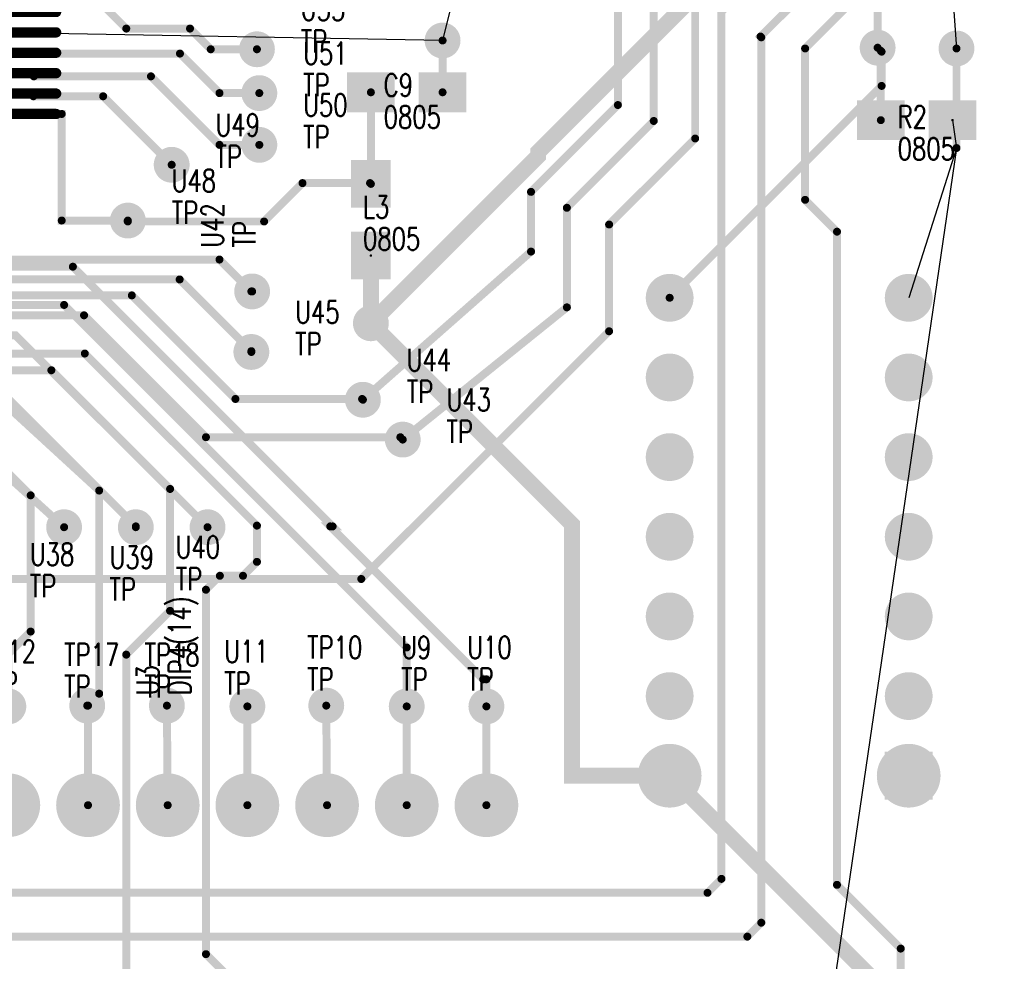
# Model space of a CAD drawing. Extents: x 22 to 3079, y -510 to 5425.
# Tile 9 of 15: x 1714 to 2950, y 1804 to 2986. Entities that reach past the tile are written whole.
import ezdxf

# ---------------------------------------------------------------- set-up
doc = ezdxf.new("R2010")
doc.units = 0
for name, pattern in [('TRACK113', [2, 1, 1]), ('TRACK114', [2, 1, 1]), ('TRACK116', [2, 1, 1]), ('TRACK118', [2, 1, 1]), ('TRACK127', [2, 1, 1]), ('TRACK133', [2, 1, 1]), ('TRACK134', [2, 1, 1]), ('TRACK139', [2, 1, 1]), ('TRACK141', [2, 1, 1]), ('TRACK158', [2, 1, 1]), ('TRACK161', [2, 1, 1]), ('TRACK184', [2, 1, 1]), ('TRACK199', [2, 1, 1]), ('TRACK201', [2, 1, 1]), ('TRACK203', [2, 1, 1]), ('TRACK206', [2, 1, 1]), ('TRACK21', [2, 1, 1]), ('TRACK215', [2, 1, 1]), ('TRACK221', [2, 1, 1]), ('TRACK222', [2, 1, 1]), ('TRACK224', [2, 1, 1]), ('TRACK225', [2, 1, 1]), ('TRACK226', [2, 1, 1]), ('TRACK228', [2, 1, 1]), ('TRACK249', [2, 1, 1]), ('TRACK254', [2, 1, 1]), ('TRACK255', [2, 1, 1]), ('TRACK320', [2, 1, 1]), ('TRACK323', [2, 1, 1]), ('TRACK324', [2, 1, 1]), ('TRACK339', [2, 1, 1]), ('TRACK340', [2, 1, 1]), ('TRACK35', [2, 1, 1]), ('TRACK357', [2, 1, 1]), ('TRACK366', [2, 1, 1]), ('TRACK369', [2, 1, 1]), ('TRACK37', [2, 1, 1]), ('TRACK372', [2, 1, 1]), ('TRACK57', [2, 1, 1]), ('TRACK69', [2, 1, 1]), ('TRACK70', [2, 1, 1]), ('TRACK8', [2, 1, 1]), ('TRACK93', [2, 1, 1]), ('TRACK95', [2, 1, 1]), ('TRACK99', [2, 1, 1])]:
    doc.linetypes.add(name, pattern=pattern)
for name, color, linetype in [('CONNECTION', 202, 'CONTINUOUS'), ('DRIL_PLTE_THRU', 12, 'CONTINUOUS'), ('PADS_BOTTOM04', 152, 'CONTINUOUS'), ('PADS_INNER', 1, 'CONTINUOUS'), ('PADS_TOP01', 1, 'CONTINUOUS'), ('PADS_XR01', 1, 'CONTINUOUS'), ('PADS_XR02', 168, 'CONTINUOUS'), ('PADS_XR03', 5, 'CONTINUOUS'), ('PADS_XR04', 152, 'CONTINUOUS'), ('PADS_XR25', 168, 'CONTINUOUS'), ('PART_NAME_TOP', 52, 'CONTINUOUS'), ('PART_TOP', 132, 'CONTINUOUS'), ('REFDES', 132, 'CONTINUOUS'), ('TRACK01', 1, 'CONTINUOUS'), ('TRACK03', 5, 'CONTINUOUS'), ('VIA', 1, 'CONTINUOUS')]:
    doc.layers.add(name, color=color, linetype=linetype)
doc.styles.add('W5', font='simplex', dxfattribs={"width": 0.75})

# ---------------------------------------------------------------- blocks, each defined once
blk = doc.blocks.new('PADS_BLOCK_UNUSED2')
at = {"layer": 'DRIL_PLTE_THRU', "const_width": 1.5}
blk.add_lwpolyline([(0, -0.8, 1), (0, 0.8, 1)], format="xyb", close=True, dxfattribs=at)
at = {"layer": 'PADS_BOTTOM04'}
blk.add_lwpolyline([(0, 0, 1), (0, 0, 1)], format="xyb", close=True, dxfattribs=at)
at = {"layer": 'PADS_INNER'}
blk.add_lwpolyline([(0, 0, 1), (0, 0, 1)], format="xyb", close=True, dxfattribs=at)
at = {"layer": 'PADS_TOP01', "const_width": 50}
blk.add_lwpolyline([(-30, 0), (30, 0)], dxfattribs=at)
blk = doc.blocks.new('SYM_BLOCK_UNUSED1')
for p in [(-45, 0), (45, 0)]:
    blk.add_blockref('PADS_BLOCK_UNUSED2', p)
blk = doc.blocks.new('PART_TOP3')
blk.add_blockref('SYM_BLOCK_UNUSED1', (0, 0))
at = {"layer": 'PART_NAME_TOP', "style": 'W5', "width": 0.75}
blk.add_text('0805', height=28, dxfattribs=at).set_placement((-24, -50))
at = {"layer": 'REFDES', "style": 'W5', "width": 0.75}
blk.add_text('R2', height=28, dxfattribs=at).set_placement((-24, -10))
blk = doc.blocks.new('PART_TOP7')
blk.add_blockref('SYM_BLOCK_UNUSED1', (0, 0))
at = {"layer": 'PART_NAME_TOP', "style": 'W5', "width": 0.75}
blk.add_text('0805', height=28, rotation=90, dxfattribs=at).set_placement((38, -10))
at = {"layer": 'REFDES', "style": 'W5', "width": 0.75}
blk.add_text('L3', height=28, rotation=90, dxfattribs=at).set_placement((-2, -10))
blk = doc.blocks.new('PART_TOP19')
blk.add_blockref('SYM_BLOCK_UNUSED1', (0, 0))
at = {"layer": 'PART_NAME_TOP', "style": 'W5', "width": 0.75}
blk.add_text('0805', height=28, rotation=180, dxfattribs=at).set_placement((29, 45))
at = {"layer": 'REFDES', "style": 'W5', "width": 0.75}
blk.add_text('C9', height=28, rotation=180, dxfattribs=at).set_placement((29, 5))
blk = doc.blocks.new('PADS_BLOCK_UNUSED19')
at = {"layer": 'DRIL_PLTE_THRU', "const_width": 15.5}
blk.add_lwpolyline([(0, -7.75, 1), (0, 7.75, 1)], format="xyb", close=True, dxfattribs=at)
at = {"layer": 'PADS_BOTTOM04', "const_width": 22.5}
blk.add_lwpolyline([(0, -11.25, 1), (0, 11.25, 1)], format="xyb", close=True, dxfattribs=at)
at = {"layer": 'PADS_INNER', "const_width": 22.5}
blk.add_lwpolyline([(0, -11.25, 1), (0, 11.25, 1)], format="xyb", close=True, dxfattribs=at)
at = {"layer": 'PADS_TOP01', "const_width": 22.5}
blk.add_lwpolyline([(0, -11.25, 1), (0, 11.25, 1)], format="xyb", close=True, dxfattribs=at)
at = {"layer": 'PADS_XR25', "const_width": 22.5}
blk.add_lwpolyline([(0, -11.25, 1), (0, 11.25, 1)], format="xyb", close=True, dxfattribs=at)
blk = doc.blocks.new('SYM_BLOCK_UNUSED6')
blk.add_blockref('PADS_BLOCK_UNUSED19', (0, -1))
blk = doc.blocks.new('PART_TOP65')
blk.add_blockref('SYM_BLOCK_UNUSED6', (0, 0))
at = {"layer": 'PART_NAME_TOP', "style": 'W5', "width": 0.75}
blk.add_text('TP', height=28, rotation=90, dxfattribs=at).set_placement((-19, -25))
at = {"layer": 'REFDES', "style": 'W5', "width": 0.75}
blk.add_text('TP10', height=28, rotation=90, dxfattribs=at).set_placement((-59, -25))
blk = doc.blocks.new('PART_TOP72')
blk.add_blockref('SYM_BLOCK_UNUSED6', (0, 0))
at = {"layer": 'PART_NAME_TOP', "style": 'W5', "width": 0.75}
blk.add_text('TP', height=28, rotation=90, dxfattribs=at).set_placement((-10, -30))
at = {"layer": 'REFDES', "style": 'W5', "width": 0.75}
blk.add_text('TP17', height=28, rotation=90, dxfattribs=at).set_placement((-50, -30))
blk = doc.blocks.new('PART_TOP73')
blk.add_blockref('SYM_BLOCK_UNUSED6', (0, 0))
at = {"layer": 'PART_NAME_TOP', "style": 'W5', "width": 0.75}
blk.add_text('TP', height=28, rotation=90, dxfattribs=at).set_placement((-10, -29))
at = {"layer": 'REFDES', "style": 'W5', "width": 0.75}
blk.add_text('TP18', height=28, rotation=90, dxfattribs=at).set_placement((-50, -29))
blk = doc.blocks.new('PADS_BLOCK_UNUSED8')
at = {"layer": 'DRIL_PLTE_THRU', "const_width": 1.5}
blk.add_lwpolyline([(0, -0.8, 1), (0, 0.8, 1)], format="xyb", close=True, dxfattribs=at)
at = {"layer": 'PADS_BOTTOM04'}
blk.add_lwpolyline([(0, 0, 1), (0, 0, 1)], format="xyb", close=True, dxfattribs=at)
at = {"layer": 'PADS_INNER'}
blk.add_lwpolyline([(0, 0, 1), (0, 0, 1)], format="xyb", close=True, dxfattribs=at)
at = {"layer": 'PADS_TOP01', "const_width": 6.5}
blk.add_lwpolyline([(-31, -3.2), (31, -3.2, 1), (31, 3.2), (-31, 3.2, 1)], format="xyb", close=True, dxfattribs=at)
blk = doc.blocks.new('PADS_BLOCK_UNUSED9')
at = {"layer": 'DRIL_PLTE_THRU', "const_width": 1.5}
blk.add_lwpolyline([(0, -0.8, 1), (0, 0.8, 1)], format="xyb", close=True, dxfattribs=at)
at = {"layer": 'PADS_BOTTOM04'}
blk.add_lwpolyline([(0, 0, 1), (0, 0, 1)], format="xyb", close=True, dxfattribs=at)
at = {"layer": 'PADS_INNER'}
blk.add_lwpolyline([(0, 0, 1), (0, 0, 1)], format="xyb", close=True, dxfattribs=at)
at = {"layer": 'PADS_TOP01', "const_width": 6.5}
blk.add_lwpolyline([(3.2, -31), (3.2, 31, 1), (-3.2, 31), (-3.2, -31, 1)], format="xyb", close=True, dxfattribs=at)
blk = doc.blocks.new('SYM_BLOCK_UNUSED7')
for name, p in [('PADS_BLOCK_UNUSED9', (-243.2, 475)), ('PADS_BLOCK_UNUSED9', (-217.6, 475)), ('PADS_BLOCK_UNUSED9', (-192, 475)), ('PADS_BLOCK_UNUSED9', (-166.4, 475)), ('PADS_BLOCK_UNUSED9', (-140.8, 475)), ('PADS_BLOCK_UNUSED9', (-115.2, 475)), ('PADS_BLOCK_UNUSED9', (-89.6, 475)), ('PADS_BLOCK_UNUSED9', (-64, 475)), ('PADS_BLOCK_UNUSED9', (-38.4, 475)), ('PADS_BLOCK_UNUSED9', (-12.8, 475)), ('PADS_BLOCK_UNUSED9', (12.8, 475)), ('PADS_BLOCK_UNUSED9', (38.4, 475)), ('PADS_BLOCK_UNUSED9', (64, 475)), ('PADS_BLOCK_UNUSED9', (89.6, 475)), ('PADS_BLOCK_UNUSED9', (115.2, 475)), ('PADS_BLOCK_UNUSED9', (140.8, 475)), ('PADS_BLOCK_UNUSED9', (166.4, 475)), ('PADS_BLOCK_UNUSED9', (192, 475)), ('PADS_BLOCK_UNUSED9', (217.6, 475)), ('PADS_BLOCK_UNUSED9', (243.2, 475)), ('PADS_BLOCK_UNUSED8', (-357.5, 371.2)), ('PADS_BLOCK_UNUSED8', (357.5, 371.2)), ('PADS_BLOCK_UNUSED8', (-357.5, 345.6)), ('PADS_BLOCK_UNUSED8', (357.5, 345.6)), ('PADS_BLOCK_UNUSED8', (-357.5, 320)), ('PADS_BLOCK_UNUSED8', (357.5, 320)), ('PADS_BLOCK_UNUSED8', (-357.5, 294.4)), ('PADS_BLOCK_UNUSED8', (357.5, 294.4)), ('PADS_BLOCK_UNUSED8', (-357.5, 268.8)), ('PADS_BLOCK_UNUSED8', (357.5, 268.8)), ('PADS_BLOCK_UNUSED8', (-357.5, 243.2)), ('PADS_BLOCK_UNUSED8', (357.5, 243.2)), ('PADS_BLOCK_UNUSED8', (-357.5, 217.6)), ('PADS_BLOCK_UNUSED8', (357.5, 217.6)), ('PADS_BLOCK_UNUSED8', (-357.5, 192)), ('PADS_BLOCK_UNUSED8', (357.5, 192)), ('PADS_BLOCK_UNUSED8', (-357.5, 166.4)), ('PADS_BLOCK_UNUSED8', (357.5, 166.4)), ('PADS_BLOCK_UNUSED8', (-357.5, 140.8)), ('PADS_BLOCK_UNUSED8', (357.5, 140.8)), ('PADS_BLOCK_UNUSED8', (-357.5, 115.2)), ('PADS_BLOCK_UNUSED8', (357.5, 115.2)), ('PADS_BLOCK_UNUSED8', (-357.5, 89.6)), ('PADS_BLOCK_UNUSED8', (357.5, 89.6)), ('PADS_BLOCK_UNUSED8', (-357.5, 64)), ('PADS_BLOCK_UNUSED8', (357.5, 64)), ('PADS_BLOCK_UNUSED8', (-357.5, 38.4)), ('PADS_BLOCK_UNUSED8', (357.5, 38.4)), ('PADS_BLOCK_UNUSED8', (-357.5, 12.8)), ('PADS_BLOCK_UNUSED8', (357.5, 12.8)), ('PADS_BLOCK_UNUSED8', (-357.5, -12.8)), ('PADS_BLOCK_UNUSED8', (357.5, -12.8)), ('PADS_BLOCK_UNUSED8', (-357.5, -38.4)), ('PADS_BLOCK_UNUSED8', (357.5, -38.4)), ('PADS_BLOCK_UNUSED8', (-357.5, -64)), ('PADS_BLOCK_UNUSED8', (357.5, -64)), ('PADS_BLOCK_UNUSED8', (-357.5, -89.6)), ('PADS_BLOCK_UNUSED8', (357.5, -89.6)), ('PADS_BLOCK_UNUSED8', (-357.5, -115.2)), ('PADS_BLOCK_UNUSED8', (357.5, -115.2)), ('PADS_BLOCK_UNUSED8', (-357.5, -140.8)), ('PADS_BLOCK_UNUSED8', (357.5, -140.8)), ('PADS_BLOCK_UNUSED8', (-357.5, -166.4)), ('PADS_BLOCK_UNUSED8', (357.5, -166.4)), ('PADS_BLOCK_UNUSED8', (-357.5, -192)), ('PADS_BLOCK_UNUSED8', (357.5, -192)), ('PADS_BLOCK_UNUSED8', (-357.5, -217.6)), ('PADS_BLOCK_UNUSED8', (357.5, -217.6)), ('PADS_BLOCK_UNUSED8', (-357.5, -243.2)), ('PADS_BLOCK_UNUSED8', (357.5, -243.2)), ('PADS_BLOCK_UNUSED8', (-357.5, -268.8)), ('PADS_BLOCK_UNUSED8', (357.5, -268.8)), ('PADS_BLOCK_UNUSED8', (-357.5, -294.4)), ('PADS_BLOCK_UNUSED8', (357.5, -294.4)), ('PADS_BLOCK_UNUSED8', (-357.5, -320)), ('PADS_BLOCK_UNUSED8', (357.5, -320)), ('PADS_BLOCK_UNUSED8', (-357.5, -345.6)), ('PADS_BLOCK_UNUSED8', (357.5, -345.6)), ('PADS_BLOCK_UNUSED8', (-357.5, -371.2)), ('PADS_BLOCK_UNUSED8', (357.5, -371.2)), ('PADS_BLOCK_UNUSED9', (-243.2, -475)), ('PADS_BLOCK_UNUSED9', (-217.6, -475)), ('PADS_BLOCK_UNUSED9', (-192, -475)), ('PADS_BLOCK_UNUSED9', (-166.4, -475)), ('PADS_BLOCK_UNUSED9', (-140.8, -475)), ('PADS_BLOCK_UNUSED9', (-115.2, -475)), ('PADS_BLOCK_UNUSED9', (-89.6, -475)), ('PADS_BLOCK_UNUSED9', (-64, -475)), ('PADS_BLOCK_UNUSED9', (-38.4, -475)), ('PADS_BLOCK_UNUSED9', (-12.8, -475)), ('PADS_BLOCK_UNUSED9', (12.8, -475)), ('PADS_BLOCK_UNUSED9', (38.4, -475)), ('PADS_BLOCK_UNUSED9', (64, -475)), ('PADS_BLOCK_UNUSED9', (89.6, -475)), ('PADS_BLOCK_UNUSED9', (115.2, -475)), ('PADS_BLOCK_UNUSED9', (140.8, -475)), ('PADS_BLOCK_UNUSED9', (166.4, -475)), ('PADS_BLOCK_UNUSED9', (192, -475)), ('PADS_BLOCK_UNUSED9', (217.6, -475)), ('PADS_BLOCK_UNUSED9', (243.2, -475))]:
    blk.add_blockref(name, p)
blk = doc.blocks.new('PART_TOP80')
blk.add_blockref('SYM_BLOCK_UNUSED7', (0, 0))
at = {"layer": 'PART_NAME_TOP', "style": 'W5', "width": 0.75}
blk.add_text('QFP100-2', height=28, dxfattribs=at).set_placement((-70, -20))
at = {"layer": 'REFDES', "style": 'W5', "width": 0.75}
blk.add_text('U1', height=28, dxfattribs=at).set_placement((-70, 20))
blk = doc.blocks.new('PADS_BLOCK_UNUSED4')
at = {"layer": 'DRIL_PLTE_THRU', "const_width": 19}
blk.add_lwpolyline([(0, -9.5, 1), (0, 9.5, 1)], format="xyb", close=True, dxfattribs=at)
at = {"layer": 'PADS_BOTTOM04', "const_width": 60}
blk.add_lwpolyline([(-30, 0), (30, 0)], dxfattribs=at)
at = {"layer": 'PADS_INNER', "const_width": 30}
blk.add_lwpolyline([(0, -15, 1), (0, 15, 1)], format="xyb", close=True, dxfattribs=at)
at = {"layer": 'PADS_TOP01', "const_width": 60}
blk.add_lwpolyline([(-30, 0), (30, 0)], dxfattribs=at)
at = {"layer": 'PADS_XR25', "const_width": 40}
blk.add_lwpolyline([(0, -20, 1), (0, 20, 1)], format="xyb", close=True, dxfattribs=at)
blk = doc.blocks.new('PADS_BLOCK_UNUSED17')
at = {"layer": 'DRIL_PLTE_THRU', "const_width": 19}
blk.add_lwpolyline([(0, -9.5, 1), (0, 9.5, 1)], format="xyb", close=True, dxfattribs=at)
at = {"layer": 'PADS_BOTTOM04'}
blk.add_lwpolyline([(0, 0, 1), (0, 0, 1)], format="xyb", close=True, dxfattribs=at)
at = {"layer": 'PADS_INNER'}
blk.add_lwpolyline([(0, 0, 1), (0, 0, 1)], format="xyb", close=True, dxfattribs=at)
at = {"layer": 'PADS_TOP01', "const_width": 30}
blk.add_lwpolyline([(0, -15, 1), (0, 15, 1)], format="xyb", close=True, dxfattribs=at)
at = {"layer": 'PADS_XR01', "const_width": 27.5}
blk.add_lwpolyline([(0, -13.8, 1), (0, 13.8, 1)], format="xyb", close=True, dxfattribs=at)
at = {"layer": 'PADS_XR02', "const_width": 27.5}
blk.add_lwpolyline([(0, -13.8, 1), (0, 13.8, 1)], format="xyb", close=True, dxfattribs=at)
at = {"layer": 'PADS_XR03', "const_width": 27.5}
blk.add_lwpolyline([(0, -13.8, 1), (0, 13.8, 1)], format="xyb", close=True, dxfattribs=at)
at = {"layer": 'PADS_XR04', "const_width": 27.5}
blk.add_lwpolyline([(0, -13.8, 1), (0, 13.8, 1)], format="xyb", close=True, dxfattribs=at)
blk = doc.blocks.new('PADS_BLOCK_UNUSED3')
at = {"layer": 'DRIL_PLTE_THRU', "const_width": 19}
blk.add_lwpolyline([(0, -9.5, 1), (0, 9.5, 1)], format="xyb", close=True, dxfattribs=at)
at = {"layer": 'PADS_BOTTOM04', "const_width": 30}
blk.add_lwpolyline([(0, -15, 1), (0, 15, 1)], format="xyb", close=True, dxfattribs=at)
at = {"layer": 'PADS_INNER', "const_width": 30}
blk.add_lwpolyline([(0, -15, 1), (0, 15, 1)], format="xyb", close=True, dxfattribs=at)
at = {"layer": 'PADS_TOP01', "const_width": 30}
blk.add_lwpolyline([(0, -15, 1), (0, 15, 1)], format="xyb", close=True, dxfattribs=at)
at = {"layer": 'PADS_XR25', "const_width": 40}
blk.add_lwpolyline([(0, -20, 1), (0, 20, 1)], format="xyb", close=True, dxfattribs=at)
blk = doc.blocks.new('SYM_BLOCK_UNUSED14')
for name, p in [('PADS_BLOCK_UNUSED3', (0, 300)), ('PADS_BLOCK_UNUSED17', (100, 300)), ('PADS_BLOCK_UNUSED17', (200, 300)), ('PADS_BLOCK_UNUSED17', (300, 300)), ('PADS_BLOCK_UNUSED17', (400, 300)), ('PADS_BLOCK_UNUSED17', (500, 300)), ('PADS_BLOCK_UNUSED17', (600, 300)), ('PADS_BLOCK_UNUSED4', (0, 0)), ('PADS_BLOCK_UNUSED17', (100, 0)), ('PADS_BLOCK_UNUSED17', (200, 0)), ('PADS_BLOCK_UNUSED17', (300, 0)), ('PADS_BLOCK_UNUSED17', (400, 0)), ('PADS_BLOCK_UNUSED17', (500, 0)), ('PADS_BLOCK_UNUSED17', (600, 0))]:
    blk.add_blockref(name, p)
blk = doc.blocks.new('PART_TOP82')
blk.add_blockref('SYM_BLOCK_UNUSED14', (0, 0))
at = {"layer": 'PART_NAME_TOP', "style": 'W5', "width": 0.75}
blk.add_text('DIP4(14)', height=28, dxfattribs=at).set_placement((101, 901))
at = {"layer": 'REFDES', "style": 'W5', "width": 0.75}
blk.add_text('U3', height=28, dxfattribs=at).set_placement((101, 941))
blk = doc.blocks.new('SYM_BLOCK_UNUSED12')
for p in [(1300, 600), (1400, 600), (1500, 600), (1600, 600), (1700, 600), (1800, 600), (1900, 600)]:
    blk.add_blockref('PADS_BLOCK_UNUSED3', p)
blk = doc.blocks.new('PART_TOP85')
blk.add_blockref('SYM_BLOCK_UNUSED12', (0, 0))
blk = doc.blocks.new('PART_TOP87')
blk.add_blockref('SYM_BLOCK_UNUSED6', (0, 0))
at = {"layer": 'PART_NAME_TOP', "style": 'W5', "width": 0.75}
blk.add_text('TP', height=28, dxfattribs=at).set_placement((-7, 19))
at = {"layer": 'REFDES', "style": 'W5', "width": 0.75}
blk.add_text('U9', height=28, dxfattribs=at).set_placement((-7, 59))
blk = doc.blocks.new('PART_TOP88')
blk.add_blockref('SYM_BLOCK_UNUSED6', (0, 0))
at = {"layer": 'PART_NAME_TOP', "style": 'W5', "width": 0.75}
blk.add_text('TP', height=28, dxfattribs=at).set_placement((-24, 19))
at = {"layer": 'REFDES', "style": 'W5', "width": 0.75}
blk.add_text('U10', height=28, dxfattribs=at).set_placement((-24, 59))
blk = doc.blocks.new('PART_TOP89')
blk.add_blockref('SYM_BLOCK_UNUSED6', (0, 0))
at = {"layer": 'PART_NAME_TOP', "style": 'W5', "width": 0.75}
blk.add_text('TP', height=28, dxfattribs=at).set_placement((-29, 14))
at = {"layer": 'REFDES', "style": 'W5', "width": 0.75}
blk.add_text('U11', height=28, dxfattribs=at).set_placement((-29, 54))
blk = doc.blocks.new('PART_TOP90')
blk.add_blockref('SYM_BLOCK_UNUSED6', (0, 0))
at = {"layer": 'PART_NAME_TOP', "style": 'W5', "width": 0.75}
blk.add_text('TP', height=28, dxfattribs=at).set_placement((-21, 14))
at = {"layer": 'REFDES', "style": 'W5', "width": 0.75}
blk.add_text('U12', height=28, dxfattribs=at).set_placement((-21, 54))
blk = doc.blocks.new('PART_TOP122')
blk.add_blockref('SYM_BLOCK_UNUSED6', (0, 0))
at = {"layer": 'PART_NAME_TOP', "style": 'W5', "width": 0.75}
blk.add_text('TP', height=28, dxfattribs=at).set_placement((-43, -89))
at = {"layer": 'REFDES', "style": 'W5', "width": 0.75}
blk.add_text('U38', height=28, dxfattribs=at).set_placement((-43, -49))
blk = doc.blocks.new('PART_TOP123')
blk.add_blockref('SYM_BLOCK_UNUSED6', (0, 0))
at = {"layer": 'PART_NAME_TOP', "style": 'W5', "width": 0.75}
blk.add_text('TP', height=28, dxfattribs=at).set_placement((-33, -93))
at = {"layer": 'REFDES', "style": 'W5', "width": 0.75}
blk.add_text('U39', height=28, dxfattribs=at).set_placement((-33, -53))
blk = doc.blocks.new('PART_TOP124')
blk.add_blockref('SYM_BLOCK_UNUSED6', (0, 0))
at = {"layer": 'PART_NAME_TOP', "style": 'W5', "width": 0.75}
blk.add_text('TP', height=28, dxfattribs=at).set_placement((55, -5))
at = {"layer": 'REFDES', "style": 'W5', "width": 0.75}
blk.add_text('U43', height=28, dxfattribs=at).set_placement((55, 35))
blk = doc.blocks.new('PART_TOP125')
blk.add_blockref('SYM_BLOCK_UNUSED6', (0, 0))
at = {"layer": 'PART_NAME_TOP', "style": 'W5', "width": 0.75}
blk.add_text('TP', height=28, dxfattribs=at).set_placement((55, -5))
at = {"layer": 'REFDES', "style": 'W5', "width": 0.75}
blk.add_text('U44', height=28, dxfattribs=at).set_placement((55, 35))
blk = doc.blocks.new('PART_TOP126')
blk.add_blockref('SYM_BLOCK_UNUSED6', (0, 0))
at = {"layer": 'PART_NAME_TOP', "style": 'W5', "width": 0.75}
blk.add_text('TP', height=28, dxfattribs=at).set_placement((55, -5))
at = {"layer": 'REFDES', "style": 'W5', "width": 0.75}
blk.add_text('U45', height=28, dxfattribs=at).set_placement((55, 35))
blk = doc.blocks.new('PART_TOP127')
blk.add_blockref('SYM_BLOCK_UNUSED6', (0, 0))
at = {"layer": 'PART_NAME_TOP', "style": 'W5', "width": 0.75}
blk.add_text('TP', height=28, dxfattribs=at).set_placement((55, -5))
at = {"layer": 'REFDES', "style": 'W5', "width": 0.75}
blk.add_text('U48', height=28, dxfattribs=at).set_placement((55, 35))
blk = doc.blocks.new('PART_TOP128')
blk.add_blockref('SYM_BLOCK_UNUSED6', (0, 0))
at = {"layer": 'PART_NAME_TOP', "style": 'W5', "width": 0.75}
blk.add_text('TP', height=28, dxfattribs=at).set_placement((55, -5))
at = {"layer": 'REFDES', "style": 'W5', "width": 0.75}
blk.add_text('U55', height=28, dxfattribs=at).set_placement((55, 35))
blk = doc.blocks.new('PART_TOP212')
blk.add_blockref('SYM_BLOCK_UNUSED6', (0, 0))
at = {"layer": 'PART_NAME_TOP', "style": 'W5', "width": 0.75}
blk.add_text('TP', height=28, dxfattribs=at).set_placement((-40, -80))
at = {"layer": 'REFDES', "style": 'W5', "width": 0.75}
blk.add_text('U40', height=28, dxfattribs=at).set_placement((-40, -40))
blk = doc.blocks.new('PART_TOP213')
blk.add_blockref('SYM_BLOCK_UNUSED6', (0, 0))
at = {"layer": 'PART_NAME_TOP', "style": 'W5', "width": 0.75}
blk.add_text('TP', height=28, dxfattribs=at).set_placement((55, -5))
at = {"layer": 'REFDES', "style": 'W5', "width": 0.75}
blk.add_text('U42', height=28, dxfattribs=at).set_placement((55, 35))
blk = doc.blocks.new('PART_TOP215')
blk.add_blockref('SYM_BLOCK_UNUSED6', (0, 0))
at = {"layer": 'PART_NAME_TOP', "style": 'W5', "width": 0.75}
blk.add_text('TP', height=28, dxfattribs=at).set_placement((55, -5))
at = {"layer": 'REFDES', "style": 'W5', "width": 0.75}
blk.add_text('U49', height=28, dxfattribs=at).set_placement((55, 35))
blk = doc.blocks.new('PART_TOP216')
blk.add_blockref('SYM_BLOCK_UNUSED6', (0, 0))
at = {"layer": 'PART_NAME_TOP', "style": 'W5', "width": 0.75}
blk.add_text('TP', height=28, dxfattribs=at).set_placement((55, -5))
at = {"layer": 'REFDES', "style": 'W5', "width": 0.75}
blk.add_text('U50', height=28, dxfattribs=at).set_placement((55, 35))
blk = doc.blocks.new('PART_TOP217')
blk.add_blockref('SYM_BLOCK_UNUSED6', (0, 0))
at = {"layer": 'PART_NAME_TOP', "style": 'W5', "width": 0.75}
blk.add_text('TP', height=28, dxfattribs=at).set_placement((55, -5))
at = {"layer": 'REFDES', "style": 'W5', "width": 0.75}
blk.add_text('U51', height=28, dxfattribs=at).set_placement((55, 35))
blk = doc.blocks.new('CORNER_10')
at = {"const_width": 5}
blk.add_lwpolyline([(0, -2.5, 1), (0, 2.5, 1)], format="xyb", close=True, dxfattribs=at)
blk = doc.blocks.new('PADS_BLOCK_UNUSED20')
at = {"layer": 'DRIL_PLTE_THRU', "const_width": 15.5}
blk.add_lwpolyline([(0, -7.75, 1), (0, 7.75, 1)], format="xyb", close=True, dxfattribs=at)
at = {"layer": 'PADS_BOTTOM04', "const_width": 22.5}
blk.add_lwpolyline([(0, -11.25, 1), (0, 11.25, 1)], format="xyb", close=True, dxfattribs=at)
at = {"layer": 'PADS_INNER', "const_width": 22.5}
blk.add_lwpolyline([(0, -11.25, 1), (0, 11.25, 1)], format="xyb", close=True, dxfattribs=at)
at = {"layer": 'PADS_TOP01', "const_width": 22.5}
blk.add_lwpolyline([(0, -11.25, 1), (0, 11.25, 1)], format="xyb", close=True, dxfattribs=at)
blk = doc.blocks.new('VIA0')
blk.add_blockref('PADS_BLOCK_UNUSED20', (0, 0))
blk = doc.blocks.new('CORNER_20')
at = {"const_width": 10}
blk.add_lwpolyline([(0, -5, 1), (0, 5, 1)], format="xyb", close=True, dxfattribs=at)

msp = doc.modelspace()

# ---------------------------------------------------------------- linework, layer by layer
at = {"layer": 'CONNECTION', "linetype": 'TRACK141'}
for p, q in [((2864, 3320), (2890, 2950)), ((2890, 2825), (2705, 1560))]:
    msp.add_line(p, q, dxfattribs=at)
at = {"layer": 'CONNECTION', "linetype": 'TRACK184'}
msp.add_line((2314, 3242), (2245, 2960), dxfattribs=at)
at = {"layer": 'CONNECTION', "linetype": 'TRACK139'}
msp.add_line((2314, 3242), (2245, 2960), dxfattribs=at)
at = {"layer": 'CONNECTION', "linetype": 'TRACK158'}
msp.add_line((1729, 2970.2), (1729, 2969.2), dxfattribs=at)
at = {"layer": 'CONNECTION', "linetype": 'TRACK161'}
for p in [(1729, 2970.2), (2245, 2960)]:
    msp.add_line(p, (1729, 2969.2), dxfattribs=at)
at = {"layer": 'CONNECTION', "linetype": 'TRACK21'}
msp.add_line((1729, 2944.6), (1729, 2943.6), dxfattribs=at)
at = {"layer": 'CONNECTION', "linetype": 'TRACK340'}
msp.add_line((1729, 2919), (1729, 2918), dxfattribs=at)
at = {"layer": 'CONNECTION', "linetype": 'TRACK339'}
msp.add_line((1729, 2893.4), (1729, 2892.4), dxfattribs=at)
at = {"layer": 'CONNECTION', "linetype": 'TRACK134'}
for p, q in [((2885, 2860), (2890, 2825)), ((2890, 2825), (2830, 2637))]:
    msp.add_line(p, q, dxfattribs=at)
at = {"layer": 'CONNECTION', "linetype": 'TRACK133'}
for p, q in [((2885, 2860), (2890, 2825)), ((2890, 2825), (2705, 1560))]:
    msp.add_line(p, q, dxfattribs=at)
at = {"layer": 'TRACK01', "linetype": 'TRACK127', "const_width": 10}
msp.add_lwpolyline([(2375, 797.5), (2546, 799), (2645, 799), (2820, 974), (2820, 1820), (2740, 1900), (2740, 2720), (2700, 2760), (2700, 2950), (2945, 3195), (2945, 3500), (2945, 4186), (2941, 4190)], dxfattribs=at)
at = {"layer": 'TRACK01', "linetype": 'TRACK203', "const_width": 10}
msp.add_lwpolyline([(1278, 1835), (2627.5, 1835), (2645, 1852.5), (2645, 2205), (2645, 2964), (2644, 2965), (2814, 3135), (2814, 3320)], dxfattribs=at)
at = {"layer": 'TRACK01', "linetype": 'TRACK57', "const_width": 10}
msp.add_lwpolyline([(1346, 1890), (2577.5, 1890), (2595, 1907.5), (2595, 2996), (2764, 3165), (2764, 3320)], dxfattribs=at)
at = {"layer": 'TRACK01', "linetype": 'TRACK320', "const_width": 10}
msp.add_lwpolyline([(1405, 2284), (2143, 2284), (2454, 2595), (2454, 2729), (2562, 2837), (2562, 3059), (2714, 3211), (2714, 3320)], dxfattribs=at)
at = {"layer": 'TRACK01', "linetype": 'TRACK225', "const_width": 10}
msp.add_lwpolyline([(2145, 2509), (2356, 2695), (2356, 2770), (2465, 2879), (2465, 3319), (2464, 3320)], dxfattribs=at)
at = {"layer": 'TRACK01', "linetype": 'TRACK224', "const_width": 10}
msp.add_lwpolyline([(2195, 2459), (2401, 2625), (2401, 2750), (2510, 2859), (2510, 3308), (2506, 3312), (2514, 3320)], dxfattribs=at)
at = {"layer": 'TRACK01', "linetype": 'TRACK228', "const_width": 10}
msp.add_lwpolyline([(1729, 3047), (1776, 3047), (1848, 2975), (1928, 2975), (1954, 2949), (2012, 2949)], dxfattribs=at)
at = {"layer": 'TRACK01', "linetype": 'TRACK158', "const_width": 10}
msp.add_lwpolyline([(1729, 2969.2), (1685.8, 2969.2), (1660, 2995), (1728.8, 2995), (1729, 2994.8)], dxfattribs=at)
at = {"layer": 'TRACK01', "linetype": 'TRACK184', "const_width": 10}
msp.add_lwpolyline([(2245, 2895), (2245, 2960)], dxfattribs=at)
at = {"layer": 'TRACK01', "linetype": 'TRACK161', "const_width": 10}
msp.add_lwpolyline([(2245, 2895), (2245, 2960)], dxfattribs=at)
at = {"layer": 'TRACK01', "linetype": 'TRACK139', "const_width": 10}
msp.add_lwpolyline([(2245, 2960), (2245, 2895)], dxfattribs=at)
at = {"layer": 'TRACK01', "linetype": 'TRACK69', "const_width": 10}
msp.add_lwpolyline([(2795, 2860), (2795, 2947), (2791, 2951)], dxfattribs=at)
at = {"layer": 'TRACK01', "linetype": 'TRACK70', "const_width": 10}
msp.add_lwpolyline([(2791, 2951), (2795, 2947), (2795, 2860)], dxfattribs=at)
at = {"layer": 'TRACK01', "linetype": 'TRACK141', "const_width": 10}
msp.add_lwpolyline([(2890, 2950), (2890, 2860), (2890, 2825)], dxfattribs=at)
at = {"layer": 'TRACK01', "linetype": 'TRACK21', "const_width": 10}
msp.add_lwpolyline([(1729, 2943.6), (1915.4, 2943.6), (1965, 2894), (2015, 2894)], dxfattribs=at)
at = {"layer": 'TRACK01', "linetype": 'TRACK340', "const_width": 10}
msp.add_lwpolyline([(1729, 2918), (1732, 2915), (1879, 2915), (1965, 2829), (2015, 2829)], dxfattribs=at)
at = {"layer": 'TRACK01', "linetype": 'TRACK339', "const_width": 10}
msp.add_lwpolyline([(1729, 2892.4), (1731.4, 2890), (1819, 2890), (1905, 2804)], dxfattribs=at)
at = {"layer": 'TRACK01', "linetype": 'TRACK215', "const_width": 10}
msp.add_lwpolyline([(2155, 2895), (2155, 2780)], dxfattribs=at)
at = {"layer": 'TRACK01', "linetype": 'TRACK206', "const_width": 10}
msp.add_lwpolyline([(1497.2, 2753.5), (1497.2, 2792), (1572, 2866.8), (1635, 2866.8), (1636, 2867.8), (1729, 2867.8)], dxfattribs=at)
at = {"layer": 'TRACK01', "linetype": 'TRACK8', "const_width": 10}
msp.add_lwpolyline([(1729, 2867.8), (1767, 2867.8), (1767, 2734), (1850, 2734)], dxfattribs=at)
at = {"layer": 'TRACK01', "linetype": 'TRACK357', "const_width": 10}
msp.add_lwpolyline([(2155, 2780), (2154, 2781), (2069.2, 2781), (2021, 2732.8), (1850, 2732.8), (1849.8, 2733), (1849.8, 2733.8), (1850, 2734)], dxfattribs=at)
at = {"layer": 'TRACK01', "linetype": 'TRACK221', "const_width": 10}
msp.add_lwpolyline([(1770, 2349), (1559, 2540), (1525, 2540), (1395.2, 2669.8), (1395.2, 2752.1), (1394.8, 2752.5)], dxfattribs=at)
at = {"layer": 'TRACK01', "linetype": 'TRACK222', "const_width": 10}
msp.add_lwpolyline([(1420.4, 2752.5), (1420.4, 2685), (1540.4, 2565), (1645, 2565), (1860, 2350), (1860, 2349)], dxfattribs=at)
at = {"layer": 'TRACK01', "linetype": 'TRACK323', "const_width": 10}
msp.add_lwpolyline([(1950, 2349), (1709, 2590), (1550, 2590), (1550, 2591), (1446, 2695), (1446, 2752.5)], dxfattribs=at)
at = {"layer": 'TRACK01', "linetype": 'TRACK37', "const_width": 10}
msp.add_lwpolyline([(1522.8, 2752.5), (1522.8, 2655), (1562.8, 2615), (1795, 2615), (1948, 2462), (2192, 2462), (2195, 2459)], dxfattribs=at)
at = {"layer": 'TRACK01', "linetype": 'TRACK35', "const_width": 10}
msp.add_lwpolyline([(1548.4, 2752.5), (1548.4, 2670), (1578.4, 2640), (1855, 2640), (1985, 2510), (2144, 2510), (2145, 2509)], dxfattribs=at)
at = {"layer": 'TRACK01', "linetype": 'TRACK226', "const_width": 10}
msp.add_lwpolyline([(1574, 2752.5), (1574, 2685), (1599, 2660), (1915, 2660), (2005, 2570), (2005, 2569)], dxfattribs=at)
at = {"layer": 'TRACK01', "linetype": 'TRACK324', "const_width": 10}
msp.add_lwpolyline([(1599.6, 2752.5), (1599.6, 2700), (1614.6, 2685), (1965, 2685), (2005, 2645), (2006, 2645)], dxfattribs=at)
at = {"layer": 'TRACK01', "linetype": 'TRACK366', "const_width": 20}
msp.add_lwpolyline([(2155, 2690), (2155, 2605)], dxfattribs=at)
at = {"layer": 'TRACK01', "linetype": 'TRACK369', "const_width": 20}
msp.add_lwpolyline([(2155, 2605), (2155, 2690)], dxfattribs=at)
at = {"layer": 'TRACK01', "linetype": 'TRACK93', "const_width": 10}
msp.add_lwpolyline([(1800, 2000), (1800, 2125), (1799, 2125)], dxfattribs=at)
at = {"layer": 'TRACK01', "linetype": 'TRACK95', "const_width": 10}
msp.add_lwpolyline([(1899, 2125), (1900, 2000)], dxfattribs=at)
at = {"layer": 'TRACK01', "linetype": 'TRACK199', "const_width": 10}
msp.add_lwpolyline([(2000, 2124), (2000, 2000)], dxfattribs=at)
at = {"layer": 'TRACK01', "linetype": 'TRACK99', "const_width": 10}
msp.add_lwpolyline([(2100, 2000), (2099, 2125)], dxfattribs=at)
at = {"layer": 'TRACK01', "linetype": 'TRACK116', "const_width": 10}
msp.add_lwpolyline([(2200, 2000), (2200, 2039), (2200, 2124)], dxfattribs=at)
at = {"layer": 'TRACK01', "linetype": 'TRACK201', "const_width": 10}
msp.add_lwpolyline([(2300, 2000), (2300, 2124)], dxfattribs=at)
at = {"layer": 'TRACK03', "linetype": 'TRACK249', "const_width": 10}
msp.add_lwpolyline([(961, 3902), (927, 3902), (877, 3952), (593.5, 3952), (576, 3934.5), (576, 3794), (652, 3718), (652, 3622), (720, 3554), (720, 2525.5), (737.5, 2508), (1691, 2508), (1814, 2395), (1814, 2140), (1799, 2125)], dxfattribs=at)
at = {"layer": 'TRACK03', "linetype": 'TRACK113', "const_width": 10}
msp.add_lwpolyline([(2200, 1400), (1848, 1735), (1848, 2189), (1903, 2244), (1903, 2397), (1754, 2546), (763.5, 2546), (746, 2563.5), (746, 3279.5), (749, 3282.5), (749, 3575), (684, 3640), (684, 3729), (660, 3753), (660, 3923), (862.5, 3923), (880, 3905.5), (880, 3849)], dxfattribs=at)
at = {"layer": 'TRACK03', "linetype": 'TRACK118', "const_width": 10}
msp.add_lwpolyline([(1700, 2124), (1700, 2190), (1728, 2218), (1728, 2389), (1630, 2487), (713.5, 2487), (696, 2504.5), (696, 3519), (625, 3590), (625, 3701), (520, 3806), (520, 3849)], dxfattribs=at)
at = {"layer": 'TRACK03', "linetype": 'TRACK114', "const_width": 10}
msp.add_lwpolyline([(2300, 1400), (2300, 1461), (1948, 1813), (1948, 2270.5), (1965.5, 2288), (1994.5, 2288), (2012, 2305.5), (2012, 2351), (1796, 2567), (789.5, 2567), (772, 2584.5), (772, 3487), (772, 3589), (742, 3619), (717, 3644), (717, 3845)], dxfattribs=at)
at = {"layer": 'TRACK03', "linetype": 'TRACK254', "const_width": 10}
msp.add_lwpolyline([(2300, 2124), (2300, 2158), (2296, 2158), (2104, 2350), (2107, 2350), (1781, 2676), (828.5, 2676), (811, 2693.5), (811, 3412), (811, 3754), (805, 3760), (806, 3761), (806, 3847)], dxfattribs=at)
at = {"layer": 'TRACK03', "linetype": 'TRACK255', "const_width": 10}
msp.add_lwpolyline([(762, 3744), (792, 3714), (792, 2645.5), (809.5, 2628), (1770, 2628), (2200, 2198), (2200, 2124)], dxfattribs=at)
at = {"layer": 'TRACK03', "linetype": 'TRACK70', "const_width": 10}
msp.add_lwpolyline([(2420, 3245), (2595, 3245), (2791, 3049), (2791, 2951)], dxfattribs=at)
at = {"layer": 'TRACK03', "linetype": 'TRACK369', "const_width": 20}
msp.add_lwpolyline([(2565, 3155), (2565, 3020), (2365, 2820), (2365, 2815), (2155, 2605)], dxfattribs=at)
at = {"layer": 'TRACK03', "linetype": 'TRACK69', "const_width": 10}
msp.add_lwpolyline([(2791, 2951), (2796, 2946), (2796, 2903), (2530, 2637)], dxfattribs=at)
at = {"layer": 'TRACK03', "linetype": 'TRACK366', "const_width": 20}
msp.add_lwpolyline([(2155, 2605), (2407.5, 2352.5), (2407.5, 2037), (2530, 2037)], dxfattribs=at)
at = {"layer": 'TRACK03', "linetype": 'TRACK372', "const_width": 20}
msp.add_lwpolyline([(2882, 1685), (2530, 2037)], dxfattribs=at)

# ---------------------------------------------------------------- block references
at = {"layer": 'PART_TOP'}
for name, p, rotation in [('PART_TOP80', (1254, 3111), 270), ('PART_TOP19', (2200, 2895), 180), ('PART_TOP7', (2155, 2735), 270), ('PART_TOP213', (2005, 2645), 90), ('PART_TOP82', (2830, 2037), 90), ('PART_TOP65', (2100, 2125), 270), ('PART_TOP72', (1800, 2125), 270), ('PART_TOP73', (1900, 2125), 270)]:
    msp.add_blockref(name, p, dxfattribs=dict(at, rotation=rotation))
for name, p in [('PART_TOP128', (2012, 2950)), ('PART_TOP217', (2015, 2895)), ('PART_TOP216', (2015, 2830)), ('PART_TOP3', (2840, 2860)), ('PART_TOP215', (1905, 2805)), ('PART_TOP127', (1850, 2735)), ('PART_TOP126', (2005, 2570)), ('PART_TOP125', (2145, 2510)), ('PART_TOP124', (2195, 2460)), ('PART_TOP122', (1770, 2350)), ('PART_TOP123', (1860, 2350)), ('PART_TOP212', (1950, 2350)), ('PART_TOP87', (2200, 2125)), ('PART_TOP88', (2300, 2125)), ('PART_TOP90', (1700, 2125)), ('PART_TOP89', (2000, 2125)), ('PART_TOP85', (400, 1400))]:
    msp.add_blockref(name, p, dxfattribs=at)
at = {"layer": 'TRACK01'}
for name, p in [('CORNER_10', (1848, 2975)), ('CORNER_10', (1928, 2975)), ('CORNER_10', (1729, 2969.2)), ('CORNER_10', (2644, 2965)), ('CORNER_10', (2645, 2964)), ('CORNER_10', (1954, 2949)), ('CORNER_10', (2012, 2949)), ('CORNER_10', (2245, 2960)), ('CORNER_10', (2245, 2960)), ('CORNER_10', (2245, 2960)), ('CORNER_10', (2700, 2950)), ('CORNER_10', (2791, 2951)), ('CORNER_10', (2791, 2951)), ('CORNER_10', (2890, 2950)), ('CORNER_10', (1729, 2943.6)), ('CORNER_10', (1915.4, 2943.6)), ('CORNER_10', (2795, 2947)), ('CORNER_10', (2795, 2947)), ('CORNER_10', (1729, 2918)), ('CORNER_10', (1732, 2915)), ('CORNER_10', (1879, 2915)), ('CORNER_10', (1729, 2892.4)), ('CORNER_10', (1731.4, 2890)), ('CORNER_10', (1819, 2890)), ('CORNER_10', (1965, 2894)), ('CORNER_10', (2015, 2894)), ('CORNER_10', (2155, 2895)), ('CORNER_10', (2245, 2895)), ('CORNER_10', (2245, 2895)), ('CORNER_10', (2245, 2895)), ('CORNER_10', (2465, 2879)), ('CORNER_10', (1729, 2867.8)), ('CORNER_10', (1729, 2867.8)), ('CORNER_10', (1767, 2867.8)), ('CORNER_10', (2510, 2859)), ('CORNER_10', (2795, 2860)), ('CORNER_10', (2795, 2860)), ('CORNER_10', (1965, 2829)), ('CORNER_10', (2015, 2829)), ('CORNER_10', (2562, 2837)), ('CORNER_10', (2890, 2825)), ('CORNER_10', (1905, 2804)), ('CORNER_10', (2069.2, 2781)), ('CORNER_10', (2154, 2781)), ('CORNER_10', (2155, 2780)), ('CORNER_10', (2155, 2780)), ('CORNER_10', (2356, 2770)), ('CORNER_10', (2700, 2760)), ('CORNER_10', (2401, 2750)), ('CORNER_10', (1767, 2734)), ('CORNER_10', (1849.8, 2733.8)), ('CORNER_10', (1849.8, 2733)), ('CORNER_10', (1850, 2734)), ('CORNER_10', (1850, 2734)), ('CORNER_10', (1850, 2732.8)), ('CORNER_10', (2021, 2732.8)), ('CORNER_10', (2454, 2729)), ('CORNER_10', (2740, 2720)), ('CORNER_20', (2155, 2690)), ('CORNER_20', (2155, 2690)), ('CORNER_10', (2356, 2695)), ('CORNER_10', (1965, 2685)), ('CORNER_10', (1915, 2660)), ('CORNER_10', (1855, 2640)), ('CORNER_10', (2005, 2645)), ('CORNER_10', (2006, 2645)), ('CORNER_10', (1795, 2615)), ('CORNER_10', (2401, 2625)), ('CORNER_20', (2155, 2605)), ('CORNER_20', (2155, 2605)), ('CORNER_10', (2454, 2595)), ('CORNER_10', (2005, 2570)), ('CORNER_10', (2005, 2569)), ('CORNER_10', (1985, 2510)), ('CORNER_10', (2144, 2510)), ('CORNER_10', (2145, 2509)), ('CORNER_10', (2145, 2509)), ('CORNER_10', (1948, 2462)), ('CORNER_10', (2192, 2462)), ('CORNER_10', (2195, 2459)), ('CORNER_10', (2195, 2459)), ('CORNER_10', (1770, 2349)), ('CORNER_10', (1860, 2350)), ('CORNER_10', (1860, 2349)), ('CORNER_10', (1950, 2349)), ('CORNER_10', (2143, 2284)), ('CORNER_10', (1799, 2125)), ('CORNER_10', (1800, 2125)), ('CORNER_10', (1899, 2125)), ('CORNER_10', (2000, 2124)), ('CORNER_10', (2099, 2125)), ('CORNER_10', (2200, 2124)), ('CORNER_10', (2300, 2124)), ('CORNER_10', (1800, 2000)), ('CORNER_10', (1900, 2000)), ('CORNER_10', (2000, 2000)), ('CORNER_10', (2100, 2000)), ('CORNER_10', (2200, 2000)), ('CORNER_10', (2300, 2000)), ('CORNER_10', (2595, 1907.5)), ('CORNER_10', (2740, 1900)), ('CORNER_10', (2577.5, 1890)), ('CORNER_10', (2645, 1852.5)), ('CORNER_10', (2627.5, 1835)), ('CORNER_10', (2820, 1820))]:
    msp.add_blockref(name, p, dxfattribs=at)
at = {"layer": 'TRACK03'}
for name, p in [('CORNER_10', (2791, 2951)), ('CORNER_10', (2791, 2951)), ('CORNER_10', (2796, 2946)), ('CORNER_10', (2796, 2903)), ('CORNER_20', (2365, 2820)), ('CORNER_20', (2365, 2815)), ('CORNER_10', (1781, 2676)), ('CORNER_10', (1770, 2628)), ('CORNER_10', (2530, 2637)), ('CORNER_20', (2155, 2605)), ('CORNER_20', (2155, 2605)), ('CORNER_10', (1796, 2567)), ('CORNER_10', (1754, 2546)), ('CORNER_10', (1814, 2395)), ('CORNER_10', (1903, 2397)), ('CORNER_10', (1728, 2389)), ('CORNER_20', (2407.5, 2352.5)), ('CORNER_10', (2012, 2351)), ('CORNER_10', (2104, 2350)), ('CORNER_10', (2107, 2350)), ('CORNER_10', (2012, 2305.5)), ('CORNER_10', (1965.5, 2288)), ('CORNER_10', (1994.5, 2288)), ('CORNER_10', (1948, 2270.5)), ('CORNER_10', (1903, 2244)), ('CORNER_10', (1728, 2218)), ('CORNER_10', (2200, 2198)), ('CORNER_10', (1848, 2189)), ('CORNER_10', (2296, 2158)), ('CORNER_10', (2300, 2158)), ('CORNER_10', (1814, 2140)), ('CORNER_10', (1799, 2125)), ('CORNER_10', (2200, 2124)), ('CORNER_10', (2300, 2124)), ('CORNER_20', (2407.5, 2037)), ('CORNER_20', (2530, 2037)), ('CORNER_20', (2530, 2037)), ('CORNER_10', (1948, 1813))]:
    msp.add_blockref(name, p, dxfattribs=at)
at = {"layer": 'VIA', "linetype": 'TRACK184'}
msp.add_blockref('VIA0', (2245, 2960), dxfattribs=at)
at = {"layer": 'VIA', "linetype": 'TRACK161'}
msp.add_blockref('VIA0', (2245, 2960), dxfattribs=at)
at = {"layer": 'VIA', "linetype": 'TRACK139'}
msp.add_blockref('VIA0', (2245, 2960), dxfattribs=at)
at = {"layer": 'VIA', "linetype": 'TRACK69'}
msp.add_blockref('VIA0', (2791, 2951), dxfattribs=at)
at = {"layer": 'VIA', "linetype": 'TRACK70'}
msp.add_blockref('VIA0', (2791, 2951), dxfattribs=at)
at = {"layer": 'VIA', "linetype": 'TRACK141'}
msp.add_blockref('VIA0', (2890, 2950), dxfattribs=at)
at = {"layer": 'VIA', "linetype": 'TRACK366'}
msp.add_blockref('VIA0', (2155, 2605), dxfattribs=at)
at = {"layer": 'VIA', "linetype": 'TRACK369'}
msp.add_blockref('VIA0', (2155, 2605), dxfattribs=at)

doc.saveas('drawing.dxf')
